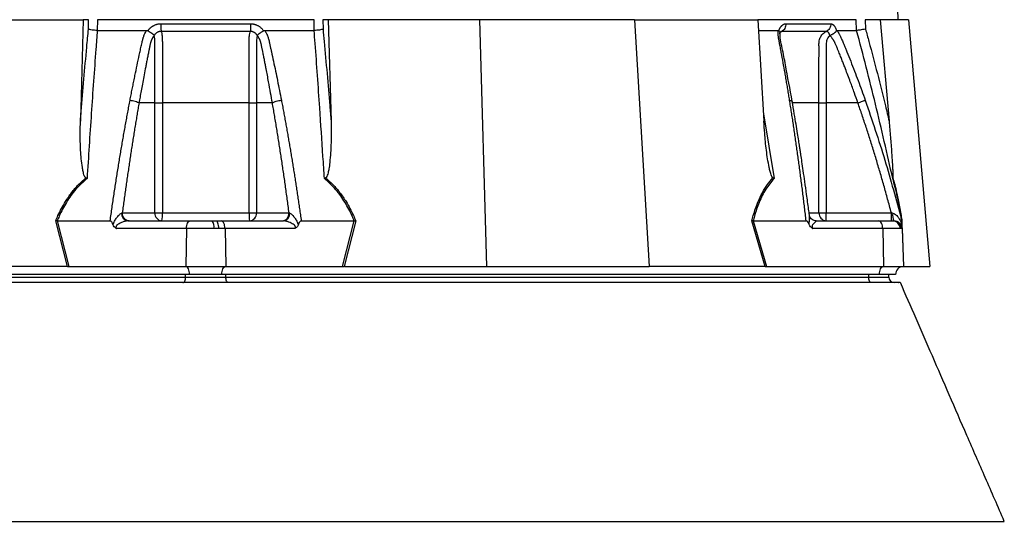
# Model space of a CAD drawing. Extents: x 215 to 1679, y 19 to 2093.
# Tile 3 of 13: x 493 to 860, y 457 to 644. Entities that reach past the tile are written whole.
import ezdxf

# ---------------------------------------------------------------- set-up
doc = ezdxf.new("R2010")
doc.units = 0
doc.layers.get('0').update_dxf_attribs({"linetype": 'CONTINUOUS'})

msp = doc.modelspace()

# ---------------------------------------------------------------- linework, layer by layer
at = {"color": 7, "linetype": 'CONTINUOUS'}
for p, q in [((820.8, 644.12), (780.3, 1606.12)), ((460.8, 644.12), (517.19, 644.12)), ((517.19, 644.12), (516.11, 606.33)), ((519.13, 644.12), (517.19, 644.12)), ((519.1, 640.58), (519.13, 644.12)), ((522.42, 644.12), (522.38, 640.13)), ((603.17, 644.12), (522.42, 644.12)), ((603.21, 640.13), (603.17, 644.12)), ((608.39, 644.12), (606.45, 644.12)), ((606.45, 644.12), (606.49, 640.58)), ((608.39, 644.12), (609.48, 606.33)), ((664.79, 644.12), (608.39, 644.12)), ((664.79, 644.12), (667.42, 552.12)), ((722.54, 644.12), (664.79, 644.12)), ((722.54, 644.12), (727.95, 552.12)), ((722.54, 644.12), (768.48, 644.12)), ((768.48, 644.12), (770.7, 606.33)), ((805.15, 644.12), (768.48, 644.12)), ((805.29, 640.13), (805.15, 644.12)), ((814.08, 644.12), (808.48, 644.12)), ((808.48, 644.12), (808.6, 640.58)), ((814.08, 644.12), (817.38, 606.33)), ((824.54, 644.12), (814.08, 644.12)), ((824.54, 644.12), (832.58, 552.12)), ((541.29, 639.99), (541.38, 640.12)), ((584.21, 640.12), (584.29, 639.99)), ((768.71, 640.12), (776, 640.12)), ((776.3, 639.99), (776.35, 640.12)), ((797.76, 640.12), (797.8, 639.99)), ((543.86, 613.12), (537.96, 613.12)), ((543.86, 572.12), (543.86, 613.12)), ((546.65, 613.12), (546.65, 572.12)), ((578.94, 572.12), (578.94, 613.12)), ((587.63, 613.12), (581.73, 613.12)), ((581.73, 613.12), (581.73, 572.12)), ((791.26, 572.12), (791.26, 613.12)), ((793.95, 613.12), (793.95, 572.12)), ((805.75, 613.12), (793.95, 613.12)), ((770.54, 609.01), (774.52, 584.88)), ((511.26, 552.12), (506.92, 569.15)), ((507.44, 569.12), (511.78, 552.12)), ((507.45, 569.12), (527.19, 569.12)), ((531.73, 572.12), (543.86, 572.12)), ((533.77, 569.12), (557.09, 569.12)), ((543.86, 572.12), (546.65, 572.12)), ((546.65, 572.12), (578.94, 572.12)), ((557.09, 569.12), (565.23, 569.12)), ((565.23, 569.12), (566.64, 569.12)), ((566.64, 569.12), (568.5, 569.12)), ((568.5, 569.12), (591.82, 569.12)), ((578.94, 572.12), (581.73, 572.12)), ((581.73, 572.12), (593.86, 572.12)), ((598.4, 569.12), (618.13, 569.12)), ((613.81, 552.12), (618.14, 569.12)), ((618.67, 569.15), (614.33, 552.12)), ((771.2, 552.12), (766.27, 569.15)), ((766.76, 569.12), (766.74, 569.12)), ((766.74, 569.12), (771.67, 552.12)), ((766.76, 569.12), (786.49, 569.12)), ((787.64, 572.12), (791.26, 572.12)), ((790.17, 569.12), (813.5, 569.12)), ((791.26, 572.12), (793.95, 572.12)), ((793.95, 569.12), (793.95, 572.12)), ((793.95, 572.12), (818.21, 572.12)), ((813.5, 569.12), (818.66, 569.12)), ((818.66, 569.12), (819.01, 569.12)), ((819.01, 569.12), (819.2, 569.12)), ((821.94, 569.69), (822.09, 569.12)), ((822.09, 569.1), (822.01, 569.44)), ((555.59, 566.23), (529.56, 566.23)), ((555.59, 566.23), (555.35, 552.12)), ((565.87, 566.23), (555.59, 566.23)), ((567.65, 566.23), (565.87, 566.23)), ((569.99, 566.23), (567.65, 566.23)), ((569.99, 566.23), (570.24, 552.12)), ((596.03, 566.23), (569.99, 566.23)), ((814.99, 566.23), (788.96, 566.23)), ((814.99, 566.23), (815.24, 552.12)), ((821.52, 566.23), (814.99, 566.23)), ((821.96, 566.23), (821.52, 566.23)), ((822.2, 566.23), (821.96, 566.23)), ((822.2, 566.23), (822.69, 552.12)), ((822.25, 566.07), (822.74, 552.12)), ((510.96, 552.12), (458.16, 552.12)), ((511.78, 552.12), (555.35, 552.12)), ((555.35, 552.12), (570.24, 552.12)), ((570.24, 552.12), (613.81, 552.12)), ((614.63, 552.12), (667.42, 552.12)), ((667.42, 552.12), (727.95, 552.12)), ((770.96, 552.12), (727.95, 552.12)), ((771.2, 552.12), (771.67, 552.12)), ((771.67, 552.12), (815.24, 552.12)), ((815.24, 552.12), (822.69, 552.12)), ((822.79, 552.12), (832.58, 552.12)), ((556.79, 549.12), (311.79, 549.12)), ((315.79, 548.12), (555.29, 548.12)), ((555.29, 548.12), (555.29, 549.12)), ((555.29, 548.12), (570.29, 548.12)), ((568.79, 549.12), (556.79, 549.12)), ((813.79, 549.12), (568.79, 549.12)), ((570.29, 548.12), (570.29, 549.12)), ((570.29, 548.12), (809.79, 548.12)), ((809.79, 548.12), (809.79, 549.12)), ((809.79, 548.12), (817.29, 548.12)), ((819.79, 549.12), (813.79, 549.12)), ((817.29, 548.12), (817.29, 549.12))]:
    msp.add_line(p, q, dxfattribs=at)
at = {"color": 7, "linetype": 'CONTINUOUS', "flags": 128}
for points in [[(555.59, 566.23), (555.63, 566.8), (555.72, 567.34), (555.86, 567.85), (556.05, 568.28), (556.27, 568.64), (556.53, 568.91), (556.8, 569.07), (557.09, 569.12)], [(567.65, 566.23), (567.62, 566.8), (567.56, 567.34), (567.47, 567.85), (567.34, 568.28), (567.19, 568.64), (567.02, 568.91), (566.83, 569.07), (566.64, 569.12)], [(556.79, 549.12), (556.77, 549.7), (556.68, 550.25), (556.55, 550.76), (556.37, 551.21), (556.15, 551.58), (555.9, 551.87), (555.63, 552.05), (555.35, 552.12)], [(568.79, 549.12), (568.82, 549.7), (568.9, 550.25), (569.04, 550.76), (569.21, 551.21), (569.43, 551.58), (569.68, 551.87), (569.96, 552.05), (570.24, 552.12)], [(813.79, 549.12), (813.82, 549.7), (813.9, 550.25), (814.04, 550.76), (814.21, 551.21), (814.43, 551.58), (814.68, 551.87), (814.96, 552.05), (815.24, 552.12)], [(554.29, 546.12), (554.49, 546.16), (554.68, 546.28), (554.85, 546.46), (555, 546.71), (555.12, 547.01), (555.22, 547.36), (555.27, 547.73), (555.29, 548.12)], [(571.29, 546.12), (571.1, 546.16), (570.91, 546.28), (570.74, 546.46), (570.59, 546.71), (570.46, 547.01), (570.37, 547.36), (570.31, 547.73), (570.29, 548.12)], [(810.79, 546.12), (810.6, 546.16), (810.41, 546.28), (810.24, 546.46), (810.09, 546.71), (809.96, 547.01), (809.87, 547.36), (809.81, 547.73), (809.79, 548.12)]]:
    msp.add_lwpolyline(points, dxfattribs=at)
at = {"color": 7, "linetype": 'CONTINUOUS'}
for centre, radius, start, end in [((534.12, 571.8), 2.7, 175.7136, 262.3697), ((546.67, 571.94), 2.82, 176.1865, 265.5997), ((534.66, 571.38), 12.01, 349.1899, 3.5638), ((562.03, 566.9), 3.9, 350.0922, 34.8294), ((590.93, 571.38), 12.01, 176.4344, 190.8119), ((578.91, 571.94), 2.82, 274.4016, 3.8122), ((591.46, 571.8), 2.7, 277.6311, 4.2856), ((794.11, 571.98), 2.86, 177.032, 266.686), ((818.59, 566.2), 2.93, 0.584, 88.6458), ((823.69, 571.32), 5, 172.1764, 206.0598), ((818.99, 566.15), 2.97, 1.5169, 89.5522), ((819.2, 566.12), 3, 2, 90), ((822.79, 549.12), 3, 92, 180), ((822.79, 549.12), 3, 90, 91.0431), ((819.29, 548.12), 2, 180, 270)]:
    msp.add_arc(centre, radius, start, end, dxfattribs=at)
for centre, major_axis, ratio, start_param, end_param in [((512.29, 549.12), (16.23, -0.25), 0.184165, 1.637472, 1.655677), ((613.3, 549.12), (16.23, 0.25), 0.184165, 1.485915, 1.504121), ((772.29, 549.12), (13.24, -0.32), 0.225259, 1.658536, 1.676742)]:
    msp.add_ellipse(centre, major_axis=major_axis, ratio=ratio, start_param=start_param, end_param=end_param, dxfattribs=at)
for points, knots in [([(541.38, 640.12), (541.43, 640.19), (541.52, 640.33), (541.66, 640.52), (541.82, 640.7), (541.98, 640.88), (542.15, 641.05), (542.32, 641.21), (542.51, 641.36), (542.7, 641.51), (542.89, 641.64), (543.1, 641.77), (543.31, 641.89), (543.53, 642.01), (543.82, 642.14), (544.19, 642.29), (544.64, 642.43), (545.11, 642.52), (545.58, 642.59), (545.9, 642.59), (546.06, 642.6)], [0, 0, 0, 0, 0.044249, 0.088103, 0.131644, 0.174954, 0.21812, 0.261226, 0.304357, 0.347601, 0.391041, 0.434763, 0.478847, 0.523375, 0.568424, 0.654803, 0.740537, 0.826241, 0.912528, 1, 1, 1, 1]), ([(546.06, 642.6), (546.06, 642.31), (546.06, 642.02), (546.07, 641.43), (546.08, 641.15), (546.1, 640.62), (546.12, 640.39), (546.15, 640), (546.16, 639.85), (546.18, 639.74)], [0, 0, 0, 0, 0.25, 0.25, 0.5, 0.5, 0.75, 0.75, 1, 1, 1, 1]), ([(579.52, 642.6), (579.53, 642.31), (579.52, 642.02), (579.51, 641.43), (579.51, 641.15), (579.48, 640.62), (579.47, 640.39), (579.44, 640), (579.42, 639.85), (579.41, 639.74)], [0, 0, 0, 0, 0.25, 0.25, 0.5, 0.5, 0.75, 0.75, 1, 1, 1, 1]), ([(579.53, 642.6), (579.61, 642.6), (579.77, 642.59), (580.01, 642.58), (580.24, 642.55), (580.48, 642.52), (580.71, 642.48), (580.94, 642.42), (581.17, 642.36), (581.39, 642.29), (581.62, 642.2), (581.9, 642.08), (582.25, 641.91), (582.64, 641.69), (583, 641.43), (583.34, 641.14), (583.66, 640.83), (583.95, 640.49), (584.12, 640.25), (584.21, 640.12)], [0, 0, 0, 0, 0.043919, 0.087472, 0.13073, 0.173768, 0.216664, 0.259492, 0.30233, 0.345255, 0.388344, 0.431671, 0.51489, 0.596546, 0.677156, 0.757259, 0.837405, 0.91814, 1, 1, 1, 1]), ([(776.35, 640.12), (776.37, 640.19), (776.42, 640.33), (776.5, 640.52), (776.58, 640.7), (776.67, 640.88), (776.76, 641.05), (776.85, 641.21), (776.95, 641.36), (777.05, 641.51), (777.16, 641.64), (777.27, 641.77), (777.39, 641.89), (777.51, 642.01), (777.67, 642.14), (777.87, 642.29), (778.13, 642.43), (778.38, 642.52), (778.64, 642.59), (778.82, 642.59), (778.91, 642.6)], [0, 0, 0, 0, 0.0442489, 0.088103, 0.1316437, 0.1749545, 0.21812, 0.2612256, 0.3043574, 0.347601, 0.3910414, 0.4347626, 0.4788469, 0.5233746, 0.5684236, 0.6548026, 0.7405374, 0.8262412, 0.9125282, 1, 1, 1, 1]), ([(778.91, 642.6), (778.92, 642.31), (778.89, 642.02), (778.77, 641.43), (778.66, 641.15), (778.39, 640.62), (778.21, 640.39), (777.83, 640), (777.62, 639.85), (777.4, 639.74)], [0, 0, 0, 0, 0.25, 0.25, 0.5, 0.5, 0.75, 0.75, 1, 1, 1, 1]), ([(795.64, 642.6), (795.65, 642.31), (795.63, 642.02), (795.49, 641.43), (795.38, 641.15), (795.08, 640.62), (794.89, 640.39), (794.48, 640), (794.25, 639.85), (794.02, 639.74)], [0, 0, 0, 0, 0.25, 0.25, 0.5, 0.5, 0.75, 0.75, 1, 1, 1, 1]), ([(795.64, 642.6), (795.68, 642.6), (795.75, 642.59), (795.86, 642.58), (795.96, 642.55), (796.07, 642.52), (796.17, 642.48), (796.27, 642.42), (796.38, 642.36), (796.48, 642.29), (796.58, 642.2), (796.71, 642.08), (796.86, 641.91), (797.04, 641.69), (797.2, 641.43), (797.36, 641.14), (797.5, 640.83), (797.64, 640.49), (797.72, 640.25), (797.76, 640.12)], [0, 0, 0, 0, 0.043919, 0.087472, 0.13073, 0.173768, 0.216664, 0.259492, 0.30233, 0.345255, 0.388344, 0.431671, 0.51489, 0.596546, 0.677156, 0.757259, 0.837405, 0.91814, 1, 1, 1, 1]), ([(516.11, 606.33), (516.21, 607.51), (516.96, 616.73), (517.95, 628.15), (518.89, 638.36), (519.1, 640.58)], [0, 0, 0, 0, 0.102589, 0.804819, 1, 1, 1, 1]), ([(522.4, 640.12), (522.22, 637.8), (521.44, 627.5), (520.13, 609.12), (519.1, 592.98), (518.59, 584.88)], [0, 0, 0, 0, 0.127099, 0.56229, 1, 1, 1, 1]), ([(522.38, 640.13), (522.04, 640.14), (521.37, 640.17), (520.41, 640.27), (519.59, 640.41), (519.23, 640.52), (519.1, 640.57), (519.1, 640.58)], [0, 0, 0, 0, 0.243078, 0.486108, 0.730218, 0.994524, 1, 1, 1, 1]), ([(534.61, 614.08), (534.74, 614.77), (535, 616.15), (535.41, 618.2), (535.81, 620.23), (536.22, 622.26), (536.76, 624.87), (537.43, 628.07), (538.11, 631.23), (538.66, 633.74), (538.99, 635.23), (539.24, 636.29), (539.39, 636.89), (539.54, 637.41), (539.7, 637.91), (539.91, 638.44), (540.16, 639.01), (540.45, 639.57), (540.67, 639.94), (540.77, 640.12)], [0, 0, 0, 0, 0.0777766, 0.1551997, 0.2322716, 0.3089948, 0.3853718, 0.5305262, 0.6744738, 0.7474235, 0.8196146, 0.8463831, 0.8697605, 0.889755, 0.9063828, 0.929523, 0.9527995, 0.9762724, 1, 1, 1, 1]), ([(540.77, 640.13), (540.81, 640.12), (540.89, 640.12), (541, 640.11), (541.1, 640.08), (541.2, 640.04), (541.26, 640.01), (541.29, 639.99)], [0, 0, 0, 0, 0.212576, 0.416535, 0.614103, 0.807726, 1, 1, 1, 1]), ([(541.29, 639.99), (541.34, 639.96), (541.43, 639.9), (541.58, 639.81), (541.71, 639.73), (541.85, 639.64), (541.97, 639.56), (542.1, 639.48), (542.21, 639.4), (542.33, 639.32), (542.49, 639.21), (542.7, 639.06), (542.93, 638.89), (543.12, 638.75), (543.28, 638.63), (543.39, 638.52), (543.48, 638.44), (543.54, 638.36), (543.58, 638.29), (543.59, 638.24), (543.6, 638.22)], [0, 0, 0, 0, 0.048652, 0.096489, 0.14339, 0.189242, 0.233941, 0.277392, 0.319512, 0.360225, 0.399465, 0.506174, 0.603082, 0.689684, 0.765815, 0.831582, 0.887296, 0.933441, 0.970686, 1, 1, 1, 1]), ([(546.18, 639.74), (546.12, 639.74), (546.01, 639.74), (545.84, 639.73), (545.68, 639.71), (545.51, 639.68), (545.35, 639.64), (545.19, 639.59), (545.03, 639.53), (544.79, 639.42), (544.51, 639.26), (544.21, 639.02), (543.98, 638.79), (543.81, 638.57), (543.69, 638.38), (543.64, 638.27), (543.61, 638.22)], [0, 0, 0, 0, 0.053313, 0.106595, 0.159871, 0.213166, 0.266504, 0.319912, 0.373414, 0.427035, 0.564479, 0.685227, 0.789255, 0.876458, 0.946721, 1, 1, 1, 1]), ([(579.41, 639.74), (578.12, 639.74), (575.37, 639.74), (571.39, 639.74), (567.17, 639.74), (564.29, 639.74), (561.29, 639.74), (558.42, 639.74), (554.2, 639.74), (550.21, 639.74), (547.47, 639.74), (546.18, 639.74)], [0.7589111, 0.7589111, 0.7589111, 0.7589111, 0.7820302, 0.8131687, 0.8443073, 0.8754458, 0.8754458, 0.9065844, 0.9377229, 0.9688615, 0.9919807, 0.9919807, 0.9919807, 0.9919807]), ([(546.18, 639.74), (546.21, 639.64), (546.34, 639.32), (546.49, 638.47), (546.61, 637.1), (546.65, 635.58), (546.64, 633.11), (546.65, 630.79), (546.65, 628.84), (546.65, 628.35), (546.65, 624.27), (546.65, 619.21), (546.65, 614.19), (546.65, 613.12)], [0, 0, 0, 0, 0.023776, 0.080089, 0.137233, 0.194942, 0.243598, 0.404387, 0.444584, 0.454633, 0.457146, 0.885499, 1, 1, 1, 1]), ([(578.94, 613.12), (578.94, 615.12), (578.94, 620.63), (578.94, 626.14), (578.94, 631.15), (578.95, 633.11), (578.94, 635.58), (578.97, 637.1), (579.09, 638.47), (579.25, 639.32), (579.37, 639.64), (579.41, 639.74)], [0, 0, 0, 0, 0.215903, 0.59376, 0.595614, 0.756403, 0.805057, 0.862766, 0.91991, 0.976224, 1, 1, 1, 1]), ([(581.97, 638.22), (581.96, 638.25), (581.92, 638.34), (581.84, 638.47), (581.74, 638.62), (581.61, 638.78), (581.44, 638.96), (581.24, 639.13), (580.99, 639.31), (580.71, 639.46), (580.4, 639.59), (580.08, 639.68), (579.74, 639.73), (579.52, 639.73), (579.41, 639.74)], [0, 0, 0, 0, 0.038504, 0.086514, 0.144034, 0.211029, 0.287449, 0.37325, 0.468405, 0.572922, 0.680036, 0.786786, 0.893373, 1, 1, 1, 1]), ([(581.99, 638.22), (581.99, 638.24), (582, 638.27), (582.01, 638.3), (582.04, 638.35), (582.07, 638.39), (582.11, 638.44), (582.17, 638.49), (582.23, 638.55), (582.31, 638.62), (582.4, 638.69), (582.5, 638.77), (582.62, 638.87), (582.76, 638.97), (582.91, 639.08), (583.09, 639.2), (583.29, 639.34), (583.51, 639.49), (583.76, 639.65), (584.02, 639.82), (584.2, 639.93), (584.29, 639.99)], [0, 0, 0, 0, 0.017248, 0.037456, 0.060913, 0.087838, 0.118407, 0.152763, 0.191026, 0.233291, 0.279627, 0.330072, 0.384627, 0.443251, 0.505852, 0.572276, 0.648655, 0.730209, 0.816408, 0.906598, 1, 1, 1, 1]), ([(584.29, 639.99), (584.32, 640), (584.37, 640.03), (584.45, 640.07), (584.54, 640.09), (584.62, 640.11), (584.72, 640.12), (584.78, 640.12), (584.81, 640.13)], [0, 0, 0, 0, 0.160202, 0.321039, 0.484027, 0.650625, 0.822199, 1, 1, 1, 1]), ([(584.81, 640.12), (584.87, 640.02), (585, 639.81), (585.17, 639.5), (585.33, 639.18), (585.49, 638.86), (585.63, 638.54), (585.76, 638.22), (585.89, 637.9), (586, 637.57), (586.13, 637.15), (586.29, 636.57), (586.49, 635.71), (586.72, 634.65), (586.99, 633.44), (587.43, 631.43), (588.04, 628.61), (588.8, 625.01), (589.54, 621.39), (590.27, 617.75), (590.74, 615.31), (590.98, 614.09)], [0, 0, 0, 0, 0.0134228, 0.0267382, 0.0399565, 0.0530881, 0.0661437, 0.0791341, 0.0920702, 0.1049632, 0.1178244, 0.141662, 0.1728313, 0.2170572, 0.2634912, 0.3121266, 0.4491557, 0.58733, 0.7237611, 0.8613131, 1, 1, 1, 1]), ([(607, 584.88), (606.83, 587.64), (606.27, 596.45), (605.16, 613.26), (604.04, 628.91), (603.31, 638.5), (603.19, 640.12)], [0, 0, 0, 0, 0.148834, 0.476021, 0.911202, 1, 1, 1, 1]), ([(606.49, 640.58), (606.49, 640.57), (606.36, 640.52), (605.99, 640.41), (605.18, 640.27), (604.22, 640.17), (603.54, 640.14), (603.21, 640.13)], [0, 0, 0, 0, 0.005476, 0.269782, 0.513892, 0.756922, 1, 1, 1, 1]), ([(606.49, 640.58), (606.63, 639.06), (607.51, 629.56), (608.51, 618.14), (609.32, 608.21), (609.48, 606.33)], [0, 0, 0, 0, 0.133371, 0.835602, 1, 1, 1, 1]), ([(776, 640.13), (776.02, 640.12), (776.07, 640.12), (776.13, 640.11), (776.19, 640.08), (776.25, 640.04), (776.28, 640.01), (776.3, 639.99)], [0, 0, 0, 0, 0.212576, 0.416535, 0.614103, 0.807726, 1, 1, 1, 1]), ([(780.31, 614.08), (780.2, 614.77), (779.98, 616.15), (779.64, 618.2), (779.29, 620.23), (778.95, 622.26), (778.49, 624.87), (777.92, 628.07), (777.34, 631.23), (776.87, 633.74), (776.58, 635.23), (776.38, 636.29), (776.27, 636.89), (776.19, 637.41), (776.12, 637.91), (776.07, 638.44), (776.02, 639.01), (776, 639.57), (776, 639.94), (776, 640.12)], [0, 0, 0, 0, 0.077777, 0.1552, 0.232272, 0.308995, 0.385372, 0.530526, 0.674474, 0.747423, 0.819615, 0.846383, 0.869761, 0.889755, 0.906383, 0.929523, 0.9528, 0.976272, 1, 1, 1, 1]), ([(776.3, 639.99), (776.44, 639.83), (776.69, 639.53), (776.68, 639.24), (776.68, 639.1)], [0, 0, 0, 0, 0.542779, 1, 1, 1, 1]), ([(776.67, 638.88), (776.69, 638.94), (776.74, 639.13), (776.86, 639.4), (777.02, 639.65), (777, 639.63), (776.99, 639.62)], [0, 0, 0, 0, 0.121019, 0.347234, 0.71047, 1, 1, 1, 1]), ([(781.27, 613.64), (780.44, 618.23), (779.22, 624.9), (777.8, 632.46), (776.82, 636.66), (776.75, 638.47), (776.71, 639.38)], [0, 0, 0, 0, 0.521788, 0.759699, 0.879052, 1, 1, 1, 1]), ([(777.4, 639.74), (777.25, 639.65), (777.03, 639.54), (776.86, 639.34), (776.82, 639.29)], [0, 0, 0, 0, 0.740646, 1, 1, 1, 1]), ([(777.4, 639.74), (777.29, 639.73), (777.13, 639.73), (776.97, 639.61), (776.91, 639.57)], [0, 0, 0, 0, 0.646092, 1, 1, 1, 1]), ([(794.02, 639.74), (793.44, 639.74), (792.2, 639.74), (790.36, 639.74), (788.34, 639.74), (786.92, 639.74), (785.42, 639.74), (783.96, 639.74), (781.76, 639.74), (779.62, 639.74), (778.12, 639.74), (777.4, 639.74)], [0.7589111, 0.7589111, 0.7589111, 0.7589111, 0.7820302, 0.8131687, 0.8443073, 0.8754458, 0.8754458, 0.9065844, 0.9377229, 0.9688615, 0.9919807, 0.9919807, 0.9919807, 0.9919807]), ([(791.26, 613.12), (791.26, 615.12), (791.26, 620.63), (791.26, 626.14), (791.26, 631.15), (791.31, 633.11), (791.22, 635.58), (791.49, 637.1), (792.28, 638.47), (793.2, 639.32), (793.83, 639.64), (794.02, 639.74)], [0, 0, 0, 0, 0.215903, 0.593759, 0.595613, 0.756402, 0.805057, 0.862766, 0.91991, 0.976222, 1, 1, 1, 1]), ([(795.31, 638.22), (795.3, 638.25), (795.29, 638.34), (795.25, 638.47), (795.19, 638.62), (795.12, 638.78), (795.04, 638.96), (794.93, 639.13), (794.81, 639.31), (794.67, 639.46), (794.51, 639.59), (794.35, 639.68), (794.19, 639.73), (794.07, 639.73), (794.02, 639.74)], [0, 0, 0, 0, 0.038504, 0.086514, 0.144034, 0.211029, 0.287449, 0.37325, 0.468405, 0.572922, 0.680036, 0.786786, 0.893373, 1, 1, 1, 1]), ([(795.33, 638.22), (795.35, 638.24), (795.38, 638.27), (795.44, 638.3), (795.51, 638.35), (795.59, 638.39), (795.68, 638.44), (795.79, 638.49), (795.91, 638.55), (796.04, 638.62), (796.18, 638.69), (796.33, 638.77), (796.49, 638.87), (796.66, 638.97), (796.83, 639.08), (797, 639.2), (797.18, 639.34), (797.36, 639.49), (797.53, 639.65), (797.68, 639.82), (797.76, 639.93), (797.8, 639.99)], [0, 0, 0, 0, 0.017248, 0.037456, 0.060913, 0.087838, 0.118407, 0.152763, 0.191026, 0.233291, 0.279627, 0.330072, 0.384627, 0.443251, 0.505852, 0.572276, 0.648655, 0.730209, 0.816408, 0.906598, 1, 1, 1, 1]), ([(797.8, 639.99), (797.81, 640), (797.83, 640.03), (797.87, 640.07), (797.9, 640.09), (797.94, 640.11), (797.98, 640.12), (798.01, 640.12), (798.02, 640.13)], [0, 0, 0, 0, 0.160202, 0.321039, 0.484027, 0.650625, 0.822199, 1, 1, 1, 1]), ([(798.02, 640.12), (798.08, 640.02), (798.2, 639.81), (798.38, 639.5), (798.56, 639.18), (798.73, 638.86), (798.9, 638.54), (799.06, 638.22), (799.22, 637.9), (799.37, 637.57), (799.57, 637.15), (799.82, 636.57), (800.18, 635.71), (800.62, 634.65), (801.12, 633.44), (801.95, 631.43), (803.08, 628.61), (804.48, 625.01), (805.85, 621.39), (807.19, 617.75), (808.06, 615.31), (808.5, 614.09)], [0, 0, 0, 0, 0.013423, 0.026738, 0.039956, 0.053088, 0.066144, 0.079134, 0.09207, 0.104963, 0.117824, 0.141662, 0.172831, 0.217057, 0.263491, 0.312127, 0.449156, 0.58733, 0.723761, 0.861313, 1, 1, 1, 1]), ([(818.72, 584.88), (816.69, 594.14), (814.56, 603.38), (810.08, 621.8), (807.74, 630.98), (805.28, 640.12)], [0, 0, 0, 0, 0.5, 0.5, 1, 1, 1, 1]), ([(808.6, 640.58), (808.59, 640.57), (808.23, 640.52), (807.51, 640.41), (806.54, 640.27), (805.74, 640.17), (805.44, 640.14), (805.29, 640.13)], [0, 0, 0, 0, 0.005479, 0.269778, 0.513884, 0.756925, 1, 1, 1, 1]), ([(808.6, 640.58), (809.01, 639.06), (811.6, 629.56), (814.53, 618.14), (816.93, 608.21), (817.38, 606.33)], [0, 0, 0, 0, 0.133371, 0.835602, 1, 1, 1, 1]), ([(543.5, 638.1), (543.45, 638.03), (543.35, 637.89), (543.21, 637.67), (543.07, 637.45), (542.95, 637.23), (542.83, 637.01), (542.72, 636.79), (542.62, 636.58), (542.53, 636.36), (542.44, 636.14), (542.37, 635.93), (542.3, 635.72), (542.24, 635.52), (542.17, 635.27), (542.1, 634.98), (542.03, 634.65), (541.96, 634.32), (541.89, 633.98), (541.84, 633.7), (541.8, 633.46), (541.75, 633.23), (541.68, 632.92), (541.61, 632.53), (541.44, 631.7), (541.19, 630.46), (540.87, 628.85), (540.57, 627.31), (540.19, 625.33), (539.73, 622.94), (539.22, 620.2), (538.76, 617.66), (538.34, 615.33), (538.08, 613.84), (537.96, 613.12)], [0, 0, 0, 0, 0.0106625, 0.0211978, 0.0315941, 0.0418388, 0.0519189, 0.0618212, 0.0715325, 0.0810398, 0.0903303, 0.0993919, 0.108213, 0.1167826, 0.1250909, 0.1387186, 0.1522049, 0.1655575, 0.1787861, 0.1918997, 0.1981672, 0.2074772, 0.219813, 0.2351506, 0.2534596, 0.3194178, 0.3828642, 0.4438115, 0.5022754, 0.6182718, 0.7260111, 0.8254931, 0.9167817, 1, 1, 1, 1]), ([(543.86, 613.12), (543.86, 614.45), (543.86, 618.43), (543.86, 624.6), (543.86, 630.28), (543.86, 633.72), (543.86, 635.28), (543.85, 636.28), (543.79, 637.06), (543.72, 637.67), (543.61, 637.92), (543.56, 638.03)], [0, 0, 0, 0, 0.156913, 0.470739, 0.729084, 0.828623, 0.878272, 0.912858, 0.946596, 0.978176, 1, 1, 1, 1]), ([(582.03, 638.04), (581.99, 637.97), (581.94, 637.87), (581.86, 637.55), (581.79, 637.06), (581.74, 636.27), (581.72, 635.28), (581.73, 633.08), (581.73, 630.79), (581.73, 628.84), (581.73, 628.35), (581.73, 624.27), (581.73, 619.21), (581.73, 614.19), (581.73, 613.12)], [0, 0, 0, 0, 0.017268, 0.023349, 0.05488, 0.088566, 0.123097, 0.172668, 0.348537, 0.392505, 0.403496, 0.406244, 0.874771, 1, 1, 1, 1]), ([(587.63, 613.12), (587.41, 614.35), (586.95, 616.98), (586.18, 621.21), (585.52, 624.71), (585.02, 627.31), (584.72, 628.85), (584.4, 630.45), (584.15, 631.71), (583.96, 632.62), (583.85, 633.16), (583.74, 633.69), (583.63, 634.23), (583.52, 634.77), (583.43, 635.2), (583.35, 635.52), (583.29, 635.75), (583.21, 635.99), (583.12, 636.23), (583.02, 636.48), (582.9, 636.74), (582.77, 637.01), (582.62, 637.28), (582.46, 637.55), (582.28, 637.83), (582.15, 638.01), (582.08, 638.1)], [0, 0, 0, 0, 0.143085, 0.308796, 0.497427, 0.555835, 0.616742, 0.680167, 0.746121, 0.767405, 0.788723, 0.810074, 0.831456, 0.852865, 0.874301, 0.883002, 0.892336, 0.902282, 0.912815, 0.923904, 0.935514, 0.947608, 0.960145, 0.973084, 0.986383, 1, 1, 1, 1]), ([(795.32, 638.04), (795.19, 637.97), (795.03, 637.87), (794.7, 637.55), (794.35, 637.06), (794.04, 636.27), (793.92, 635.28), (793.99, 633.08), (793.95, 630.79), (793.95, 628.84), (793.95, 628.35), (793.95, 624.27), (793.95, 619.21), (793.95, 614.19), (793.95, 613.12)], [0, 0, 0, 0, 0.017267, 0.02335, 0.054881, 0.088567, 0.123098, 0.172669, 0.348538, 0.392505, 0.403497, 0.406245, 0.874771, 1, 1, 1, 1]), ([(805.75, 613.12), (805.32, 614.35), (804.4, 616.98), (802.86, 621.21), (801.53, 624.71), (800.53, 627.31), (799.93, 628.85), (799.3, 630.45), (798.79, 631.71), (798.43, 632.62), (798.21, 633.16), (797.98, 633.69), (797.76, 634.23), (797.54, 634.77), (797.36, 635.2), (797.21, 635.52), (797.1, 635.75), (796.97, 635.99), (796.82, 636.23), (796.66, 636.48), (796.49, 636.74), (796.3, 637.01), (796.11, 637.28), (795.9, 637.55), (795.68, 637.83), (795.52, 638.01), (795.45, 638.1)], [0, 0, 0, 0, 0.1430849, 0.3087961, 0.4974272, 0.5558348, 0.6167425, 0.6801666, 0.746121, 0.7674049, 0.7887232, 0.8100742, 0.8314556, 0.8528654, 0.8743009, 0.8830022, 0.8923359, 0.9022824, 0.9128154, 0.9239043, 0.9355143, 0.9476077, 0.9601447, 0.9730839, 0.986383, 1, 1, 1, 1]), ([(527.19, 569.12), (527.31, 569.96), (527.54, 571.63), (527.91, 574.13), (528.27, 576.6), (528.64, 579.07), (529.01, 581.51), (529.39, 583.94), (529.77, 586.36), (530.15, 588.76), (530.54, 591.14), (530.93, 593.5), (531.32, 595.85), (531.72, 598.19), (532.12, 600.51), (532.52, 602.81), (532.93, 605.1), (533.35, 607.37), (533.76, 609.62), (534.18, 611.86), (534.46, 613.34), (534.61, 614.08)], [0, 0, 0, 0, 0.055211, 0.1101282, 0.1647529, 0.2190862, 0.2731293, 0.3268835, 0.38035, 0.4335301, 0.4864251, 0.5390363, 0.5913651, 0.6434129, 0.6951811, 0.7466711, 0.7978843, 0.8488223, 0.8994865, 0.9498786, 1, 1, 1, 1]), ([(537.96, 613.12), (537.84, 612.41), (537.59, 610.99), (537.22, 608.84), (536.86, 606.67), (536.5, 604.49), (536.14, 602.29), (535.78, 600.07), (535.43, 597.84), (535.08, 595.58), (534.73, 593.32), (534.39, 591.03), (534.05, 588.73), (533.71, 586.4), (533.37, 584.07), (533.04, 581.71), (532.7, 579.34), (532.38, 576.95), (532.05, 574.54), (531.84, 572.93), (531.73, 572.12)], [0, 0, 0, 0, 0.052635, 0.105608, 0.158921, 0.212573, 0.266566, 0.320902, 0.37558, 0.430604, 0.485973, 0.541688, 0.597751, 0.654162, 0.710923, 0.768034, 0.825496, 0.883311, 0.941478, 1, 1, 1, 1]), ([(534.61, 614.09), (534.9, 614.06), (535.22, 614.02), (535.88, 613.9), (536.22, 613.82), (536.84, 613.65), (537.13, 613.54), (537.62, 613.33), (537.81, 613.23), (537.96, 613.12)], [0, 0, 0, 0, 0.25, 0.25, 0.5, 0.5, 0.75, 0.75, 1, 1, 1, 1]), ([(543.86, 613.12), (544.14, 613.12), (544.55, 613.12), (545.53, 613.12), (546.09, 613.12), (546.65, 613.12)], [0, 0, 0, 0, 0.5, 0.5, 1, 1, 1, 1]), ([(578.94, 613.12), (579.49, 613.12), (580.06, 613.12), (581.04, 613.12), (581.45, 613.12), (581.73, 613.12)], [0, 0, 0, 0, 0.5, 0.5, 1, 1, 1, 1]), ([(587.63, 613.12), (587.77, 613.23), (587.97, 613.33), (588.45, 613.54), (588.74, 613.65), (589.37, 613.82), (589.7, 613.9), (590.36, 614.02), (590.69, 614.06), (590.98, 614.09)], [0, 0, 0, 0, 0.25, 0.25, 0.5, 0.5, 0.75, 0.75, 1, 1, 1, 1]), ([(593.86, 572.12), (593.74, 572.98), (593.52, 574.69), (593.17, 577.23), (592.82, 579.76), (592.47, 582.27), (592.12, 584.76), (591.76, 587.23), (591.4, 589.68), (591.04, 592.11), (590.67, 594.52), (590.3, 596.91), (589.93, 599.28), (589.55, 601.64), (589.17, 603.97), (588.79, 606.29), (588.41, 608.59), (588.02, 610.86), (587.76, 612.37), (587.63, 613.12)], [0, 0, 0, 0, 0.061953, 0.123509, 0.18467, 0.245435, 0.305808, 0.365787, 0.425376, 0.484574, 0.543383, 0.601804, 0.659839, 0.717488, 0.774754, 0.831636, 0.888137, 0.944258, 1, 1, 1, 1]), ([(590.98, 614.09), (591.11, 613.42), (591.37, 612.07), (591.75, 610.05), (592.12, 608.01), (592.5, 605.96), (592.87, 603.9), (593.24, 601.83), (593.6, 599.74), (593.96, 597.64), (594.32, 595.52), (594.68, 593.39), (595.03, 591.25), (595.38, 589.1), (595.73, 586.93), (596.07, 584.75), (596.41, 582.56), (596.75, 580.35), (597.09, 578.13), (597.42, 575.9), (597.75, 573.65), (598.08, 571.39), (598.29, 569.88), (598.4, 569.12)], [0, 0, 0, 0, 0.045336, 0.090894, 0.136674, 0.182678, 0.228907, 0.275362, 0.322044, 0.368954, 0.416093, 0.463462, 0.511063, 0.558896, 0.606962, 0.655262, 0.703798, 0.752569, 0.801578, 0.850824, 0.900309, 0.950034, 1, 1, 1, 1]), ([(780.31, 614.09), (780.52, 614.05), (780.95, 613.98), (781.26, 613.8), (781.24, 613.67), (781.23, 613.63)], [0, 0, 0, 0, 0.4131516, 0.8502262, 1, 1, 1, 1]), ([(786.49, 569.12), (786.39, 569.96), (786.19, 571.63), (785.89, 574.13), (785.59, 576.6), (785.29, 579.07), (784.98, 581.51), (784.67, 583.94), (784.35, 586.36), (784.03, 588.76), (783.71, 591.14), (783.39, 593.5), (783.06, 595.85), (782.73, 598.19), (782.39, 600.51), (782.06, 602.81), (781.71, 605.1), (781.37, 607.37), (781.02, 609.62), (780.67, 611.86), (780.43, 613.34), (780.31, 614.08)], [0, 0, 0, 0, 0.055211, 0.110128, 0.164753, 0.219086, 0.273129, 0.326884, 0.38035, 0.43353, 0.486425, 0.539036, 0.591365, 0.643413, 0.695181, 0.746671, 0.797884, 0.848822, 0.899487, 0.949879, 1, 1, 1, 1]), ([(787.68, 571.28), (787.59, 572), (787.25, 574.58), (786.68, 578.76), (786.01, 583.56), (785.43, 587.61), (784.94, 590.92), (784.56, 593.41), (784.27, 595.31), (784, 597.07), (783.67, 599.21), (783.23, 601.96), (782.68, 605.32), (782.02, 609.28), (781.53, 612.12), (781.27, 613.64)], [0, 0, 0, 0, 0.0506631, 0.1806528, 0.2932643, 0.3884906, 0.4663324, 0.5267939, 0.5647871, 0.6010111, 0.651659, 0.716876, 0.7966644, 0.8910328, 1, 1, 1, 1]), ([(791.26, 613.12), (788.83, 613.12), (785.76, 613.12), (782.12, 613.12), (781.36, 613.12)], [0, 0, 0, 0, 0.78948, 1, 1, 1, 1]), ([(791.26, 613.12), (791.51, 613.12), (791.89, 613.12), (792.84, 613.12), (793.39, 613.12), (793.95, 613.12)], [0, 0, 0, 0, 0.5, 0.5, 1, 1, 1, 1]), ([(805.75, 613.12), (806.04, 613.23), (806.35, 613.33), (806.95, 613.54), (807.24, 613.65), (807.75, 613.82), (807.97, 613.9), (808.31, 614.02), (808.43, 614.06), (808.5, 614.09)], [0, 0, 0, 0, 0.25, 0.25, 0.5, 0.5, 0.75, 0.75, 1, 1, 1, 1]), ([(818.21, 572.12), (817.98, 572.98), (817.53, 574.69), (816.84, 577.23), (816.14, 579.76), (815.44, 582.27), (814.73, 584.76), (814.01, 587.23), (813.29, 589.68), (812.57, 592.11), (811.83, 594.52), (811.09, 596.91), (810.35, 599.28), (809.6, 601.64), (808.84, 603.97), (808.08, 606.29), (807.31, 608.59), (806.53, 610.86), (806.01, 612.37), (805.75, 613.12)], [0, 0, 0, 0, 0.061953, 0.1235092, 0.1846696, 0.2454354, 0.3058076, 0.3657873, 0.4253757, 0.4845739, 0.543383, 0.6018043, 0.659839, 0.7174883, 0.7747536, 0.831636, 0.888137, 0.9442579, 1, 1, 1, 1]), ([(808.5, 614.08), (811.01, 606.66), (815.97, 592.01), (819.97, 577.06), (821.94, 569.69)], [0, 0, 0, 0, 0.506448, 1, 1, 1, 1]), ([(518.14, 585.12), (518.06, 585.18), (517.79, 585.39), (517.44, 586.23), (517.08, 587.48), (516.57, 590.65), (516.12, 595.44), (516.02, 601.21), (516.08, 604.84), (516.11, 606.33)], [0, 0, 0, 0, 0.014355, 0.049627, 0.124371, 0.19944, 0.496383, 0.793753, 1, 1, 1, 1]), ([(609.48, 606.33), (609.51, 604.34), (609.58, 600.41), (609.39, 595.25), (609.07, 591.29), (608.73, 588.78), (608.42, 587.19), (608.1, 586.12), (607.83, 585.41), (607.52, 585.17), (607.45, 585.12)], [0, 0, 0, 0, 0.276315, 0.544228, 0.717559, 0.828273, 0.898433, 0.942708, 0.987327, 1, 1, 1, 1]), ([(774.1, 585.12), (774.03, 585.18), (773.79, 585.39), (773.44, 586.23), (773.04, 587.48), (772.36, 590.65), (771.6, 595.44), (771.05, 601.21), (770.8, 604.84), (770.7, 606.33)], [0, 0, 0, 0, 0.014357, 0.049628, 0.124372, 0.199441, 0.496383, 0.793753, 1, 1, 1, 1]), ([(817.38, 606.33), (817.55, 604.34), (817.89, 600.41), (818.28, 595.25), (818.54, 591.29), (818.69, 588.78), (818.76, 587.19), (818.79, 586.12), (818.8, 585.41), (818.76, 585.17), (818.75, 585.12)], [0, 0, 0, 0, 0.276314, 0.544227, 0.717558, 0.828271, 0.898432, 0.942707, 0.987325, 1, 1, 1, 1]), ([(506.92, 569.15), (507.19, 569.8), (508.24, 572.26), (510.12, 575.83), (512.75, 579.67), (515.29, 582.65), (517.22, 584.32), (518.14, 585.12)], [0, 0, 0, 0, 0.106659, 0.403143, 0.607797, 0.812345, 1, 1, 1, 1]), ([(518.59, 584.88), (517.15, 583.61), (514.22, 581.02), (510.83, 576.16), (508.7, 572.08), (507.7, 569.71), (507.45, 569.12)], [0, 0, 0, 0, 0.2978916, 0.6067365, 0.903182, 1, 1, 1, 1]), ([(518.59, 584.88), (518.58, 584.89), (518.44, 584.96), (518.29, 585.04), (518.14, 585.12)], [0, 0, 0, 0, 0.022183, 1, 1, 1, 1]), ([(607.45, 585.12), (607.3, 585.04), (607.15, 584.96), (607, 584.89), (607, 584.88)], [0, 0, 0, 0, 0.977817, 1, 1, 1, 1]), ([(618.13, 569.12), (617.89, 569.71), (616.89, 572.08), (614.79, 576.1), (611.41, 580.97), (608.49, 583.56), (607, 584.88)], [0, 0, 0, 0, 0.096819, 0.393268, 0.691598, 1, 1, 1, 1]), ([(607.45, 585.12), (608.37, 584.32), (610.29, 582.65), (612.84, 579.67), (615.47, 575.83), (617.35, 572.26), (618.39, 569.8), (618.67, 569.15)], [0, 0, 0, 0, 0.187655, 0.392203, 0.596857, 0.893341, 1, 1, 1, 1]), ([(766.27, 569.15), (766.44, 569.8), (767.09, 572.26), (768.32, 575.83), (770.15, 579.67), (771.98, 582.65), (773.41, 584.32), (774.1, 585.12)], [0, 0, 0, 0, 0.10666, 0.403143, 0.607795, 0.812343, 1, 1, 1, 1]), ([(774.52, 584.88), (773.45, 583.61), (771.28, 581.02), (768.92, 576.16), (767.52, 572.08), (766.91, 569.71), (766.76, 569.12)], [0, 0, 0, 0, 0.297892, 0.606737, 0.903183, 1, 1, 1, 1]), ([(774.52, 584.88), (774.51, 584.89), (774.37, 584.96), (774.23, 585.04), (774.1, 585.12)], [0, 0, 0, 0, 0.022169, 1, 1, 1, 1]), ([(818.75, 585.12), (818.74, 585.04), (818.72, 584.96), (818.72, 584.89), (818.72, 584.88)], [0, 0, 0, 0, 0.977857, 1, 1, 1, 1]), ([(822.09, 569.12), (821.85, 570.65), (821.6, 572.15), (821.2, 574.34), (821.07, 575.05), (820.8, 576.46), (820.66, 577.15), (820.24, 579.16), (819.95, 580.43), (819.35, 582.79), (819.04, 583.88), (818.72, 584.88)], [0, 0, 0, 0, 0.25, 0.25, 0.375, 0.375, 0.5, 0.5, 0.75, 0.75, 1, 1, 1, 1]), ([(818.75, 585.12), (818.99, 584.32), (819.48, 582.65), (820.2, 579.67), (821, 575.83), (821.64, 572.26), (822.04, 569.8), (822.14, 569.15)], [0, 0, 0, 0, 0.187656, 0.392204, 0.596857, 0.89334, 1, 1, 1, 1]), ([(507.44, 569.12), (507.27, 569.13), (507.1, 569.14), (506.92, 569.15), (506.92, 569.15)], [0, 0, 0, 0, 0.976248, 1, 1, 1, 1]), ([(528.3, 567.72), (528.19, 568.02), (528.06, 568.32), (527.81, 568.72), (527.71, 568.85), (527.54, 569), (527.48, 569.04), (527.35, 569.1), (527.28, 569.12), (527.2, 569.12)], [0, 0, 0, 0, 0.5, 0.5, 0.75, 0.75, 0.875, 0.875, 1, 1, 1, 1]), ([(528.3, 567.72), (528.44, 568.18), (528.63, 568.63), (529.09, 569.48), (529.34, 569.88), (529.89, 570.64), (530.19, 571), (530.65, 571.47), (530.81, 571.61), (531.12, 571.85), (531.28, 571.95), (531.43, 572)], [0, 0, 0, 0, 0.25, 0.25, 0.5, 0.5, 0.75, 0.75, 0.875, 0.875, 1, 1, 1, 1]), ([(533.77, 569.12), (533.57, 569.11), (533.29, 569.09), (532.62, 568.94), (531.59, 568.6), (530.47, 568.07), (529.7, 567.5), (529.45, 567.16), (529.36, 566.93), (529.35, 566.69), (529.42, 566.45), (529.51, 566.3), (529.56, 566.23)], [0, 0, 0, 0, 0.119083, 0.1715, 0.364266, 0.663874, 0.784811, 0.833305, 0.870203, 0.911011, 0.953291, 1, 1, 1, 1]), ([(531.43, 572), (531.58, 572.03), (531.73, 572.06), (531.73, 572.12), (531.73, 572.12)], [0, 0, 0, 0, 0.999941, 1, 1, 1, 1]), ([(534.33, 569.12), (533.99, 569.12), (533.65, 569.2), (533.02, 569.5), (532.73, 569.73), (532.25, 570.28), (532.06, 570.61), (531.8, 571.34), (531.73, 571.73), (531.73, 572.12)], [0, 0, 0, 0, 0.25, 0.25, 0.5, 0.5, 0.75, 0.75, 1, 1, 1, 1]), ([(569.99, 566.23), (569.96, 566.64), (569.89, 567.5), (569.49, 568.47), (568.99, 569.03), (568.66, 569.09), (568.5, 569.12)], [0, 0, 0, 0, 0.270699, 0.562317, 0.789295, 1, 1, 1, 1]), ([(591.26, 569.12), (591.6, 569.12), (591.94, 569.2), (592.57, 569.5), (592.86, 569.73), (593.34, 570.28), (593.53, 570.61), (593.79, 571.34), (593.86, 571.73), (593.86, 572.12)], [0, 0, 0, 0, 0.25, 0.25, 0.5, 0.5, 0.75, 0.75, 1, 1, 1, 1]), ([(596.03, 566.23), (596.03, 566.23), (596.03, 566.32), (596.19, 566.44), (596.24, 566.7), (596.23, 566.95), (596.12, 567.18), (595.87, 567.51), (595.12, 568.07), (593.99, 568.59), (592.84, 568.98), (592.14, 569.11), (591.9, 569.12), (591.82, 569.12), (591.82, 569.12)], [0, 0, 0, 0, 0.0000077, 0.0467018, 0.0917049, 0.1297933, 0.1759748, 0.2151371, 0.3360714, 0.6356438, 0.8283931, 0.9539467, 0.9999889, 1, 1, 1, 1]), ([(593.86, 572.12), (593.86, 572.12), (594.02, 572.09), (594.09, 572.05), (594.15, 572)], [0, 0, 0, 0, 0.000125, 1, 1, 1, 1]), ([(594.15, 572), (594.31, 571.95), (594.46, 571.85), (594.78, 571.61), (594.94, 571.47), (595.4, 571), (595.7, 570.64), (596.24, 569.88), (596.5, 569.48), (596.95, 568.63), (597.15, 568.18), (597.28, 567.72)], [0, 0, 0, 0, 0.125, 0.125, 0.25, 0.25, 0.5, 0.5, 0.75, 0.75, 1, 1, 1, 1]), ([(598.4, 569.12), (598.33, 569.12), (598.17, 569.1), (597.9, 568.9), (597.57, 568.44), (597.4, 568), (597.28, 567.72)], [0, 0, 0, 0, 0.116912, 0.2692, 0.54026, 1, 1, 1, 1]), ([(766.74, 569.12), (766.58, 569.13), (766.42, 569.14), (766.27, 569.15), (766.27, 569.15)], [0, 0, 0, 0, 0.976243, 1, 1, 1, 1]), ([(787.65, 567.72), (787.61, 567.82), (787.46, 568.18), (787.22, 568.63), (786.89, 568.98), (786.68, 569.11), (786.54, 569.12), (786.51, 569.12)], [0, 0, 0, 0, 0.171794, 0.597033, 0.766223, 0.937379, 1, 1, 1, 1]), ([(787.65, 567.72), (787.65, 567.8), (787.64, 568.21), (787.67, 569.25), (787.77, 570.42), (787.69, 571.08), (787.66, 571.28)], [0, 0, 0, 0, 0.059045, 0.300682, 0.794115, 1, 1, 1, 1]), ([(790.17, 569.12), (789.94, 569.14), (789.45, 569.19), (788.66, 569.58), (788.07, 570.19), (787.76, 570.84), (787.71, 571.13), (787.7, 571.24)], [0, 0, 0, 0, 0.204984, 0.4295, 0.670955, 0.870832, 1, 1, 1, 1]), ([(790.17, 569.12), (790.17, 569.12), (790.17, 569.12), (790.24, 569.09), (790.12, 568.94), (789.79, 568.59), (789.21, 568.07), (788.79, 567.49), (788.67, 567.16), (788.66, 566.92), (788.7, 566.68), (788.82, 566.45), (788.89, 566.29), (788.96, 566.23), (788.96, 566.23)], [0, 0, 0, 0, 0.00001, 0.119095, 0.171501, 0.364274, 0.663879, 0.784817, 0.836931, 0.870207, 0.912502, 0.953291, 0.999987, 1, 1, 1, 1]), ([(814.99, 566.23), (814.99, 566.58), (814.95, 566.95), (814.8, 567.66), (814.68, 568), (814.39, 568.56), (814.22, 568.78), (813.86, 569.06), (813.67, 569.12), (813.5, 569.12)], [0, 0, 0, 0, 0.25, 0.25, 0.5, 0.5, 0.75, 0.75, 1, 1, 1, 1]), ([(818.21, 569.12), (818.21, 569.12), (818.21, 569.2), (818.21, 569.5), (818.21, 569.73), (818.21, 570.28), (818.21, 570.61), (818.21, 571.34), (818.21, 571.73), (818.21, 572.12)], [0, 0, 0, 0, 0.25, 0.25, 0.5, 0.5, 0.75, 0.75, 1, 1, 1, 1]), ([(818.74, 572), (818.98, 571.95), (819.2, 571.85), (819.61, 571.61), (819.8, 571.47), (820.33, 571), (820.63, 570.64), (821.17, 569.88), (821.4, 569.48), (821.81, 568.63), (821.99, 568.18), (822.14, 567.72)], [0, 0, 0, 0, 0.125, 0.125, 0.25, 0.25, 0.5, 0.5, 0.75, 0.75, 1, 1, 1, 1]), ([(822.09, 569.12), (822.09, 569.12), (822.1, 569.05), (822.1, 568.85), (822.11, 568.73), (822.12, 568.46), (822.12, 568.31), (822.13, 568.02), (822.14, 567.87), (822.14, 567.72)], [0, 0, 0, 0, 0.25, 0.25, 0.5, 0.5, 0.75, 0.75, 1, 1, 1, 1]), ([(529.56, 566.23), (529.55, 566.23), (529.5, 566.27), (529.2, 566.45), (528.69, 566.87), (528.43, 567.43), (528.3, 567.72)], [0, 0, 0, 0, 0.005917, 0.105176, 0.552668, 1, 1, 1, 1]), ([(597.28, 567.72), (597.22, 567.55), (597.15, 567.39), (596.99, 567.1), (596.89, 566.96), (596.67, 566.71), (596.55, 566.6), (596.3, 566.4), (596.17, 566.31), (596.03, 566.23)], [0, 0, 0, 0, 0.25, 0.25, 0.5, 0.5, 0.75, 0.75, 1, 1, 1, 1]), ([(788.96, 566.23), (788.96, 566.23), (788.9, 566.27), (788.59, 566.45), (788.07, 566.87), (787.79, 567.43), (787.65, 567.72)], [0, 0, 0, 0, 0.0059131, 0.1051743, 0.552667, 1, 1, 1, 1]), ([(822.14, 567.72), (822.15, 567.55), (822.16, 567.39), (822.17, 567.1), (822.17, 566.96), (822.18, 566.71), (822.18, 566.6), (822.19, 566.4), (822.19, 566.31), (822.2, 566.23)], [0, 0, 0, 0, 0.25, 0.25, 0.5, 0.5, 0.75, 0.75, 1, 1, 1, 1]), ([(821.53, 546.12), (821.52, 546.12), (821.5, 546.12), (821.3, 546.12), (820.65, 546.12), (820.74, 546.12), (820.92, 546.12), (820.92, 546.12), (820.49, 546.12), (819.49, 546.12), (817.95, 546.12), (816.13, 546.12), (813.89, 546.12), (805.06, 546.12), (767.26, 546.12), (708.67, 546.12), (645.15, 546.12), (605.57, 546.12), (586.94, 546.12), (578.49, 546.12), (574.26, 546.12), (569.82, 546.12), (565.53, 546.12), (561.63, 546.12), (557.51, 546.12), (552.87, 546.12), (547.83, 546.12), (542.99, 546.12), (514.24, 546.12), (466.47, 546.12), (401.61, 546.12), (356.29, 546.12), (329.49, 546.12), (320.35, 546.12), (315.54, 546.12), (311.7, 546.12), (309.01, 546.12), (307.28, 546.12), (306.02, 546.12), (305.07, 546.12), (304.67, 546.12), (304.58, 546.12), (304.78, 546.12), (304.92, 546.12), (303.88, 546.12), (304.03, 546.12), (304.05, 546.12)], [0, 0, 0, 0, 0.0533753, 0.1155605, 0.139725, 0.144611, 0.1495425, 0.1544439, 0.1592729, 0.1640723, 0.167603, 0.1711338, 0.1746621, 0.1781936, 0.2068906, 0.3216806, 0.4097363, 0.4537638, 0.4757815, 0.4813709, 0.4870003, 0.4925412, 0.4980084, 0.5018372, 0.505666, 0.5120586, 0.5185017, 0.5250045, 0.5314788, 0.6315419, 0.708594, 0.7856462, 0.8086549, 0.8148694, 0.8210811, 0.8272467, 0.8307798, 0.834313, 0.8378462, 0.8413793, 0.8483634, 0.8553666, 0.8623916, 0.8694056, 0.9803658, 1, 1, 1, 1]), ([(860.29, 457.12), (857.94, 462.54), (853.32, 473.15), (846.47, 488.88), (839.88, 504.03), (833.56, 518.6), (827.47, 532.6), (823.53, 541.67), (821.6, 546.12)], [0, 0, 0, 0, 0.1838974, 0.3601853, 0.5293477, 0.6919525, 0.8486208, 1, 1, 1, 1]), ([(265.42, 457.12), (265.43, 457.12), (265.46, 457.12), (266.98, 457.12), (269.75, 457.12), (273.81, 457.12), (279.1, 457.12), (285.6, 457.12), (293.28, 457.12), (302.12, 457.12), (312.06, 457.12), (323.08, 457.12), (335.12, 457.12), (348.13, 457.12), (362.06, 457.12), (376.84, 457.12), (392.42, 457.12), (408.73, 457.12), (425.69, 457.12), (443.24, 457.12), (461.3, 457.12), (479.79, 457.12), (498.64, 457.12), (517.76, 457.12), (537.07, 457.12), (556.49, 457.12), (575.94, 457.12), (595.33, 457.12), (614.59, 457.12), (633.62, 457.12), (652.35, 457.12), (670.7, 457.12), (688.59, 457.12), (705.94, 457.12), (722.68, 457.12), (738.74, 457.12), (754.04, 457.12), (768.53, 457.12), (782.14, 457.12), (794.82, 457.12), (806.51, 457.12), (817.15, 457.12), (826.71, 457.12), (835.14, 457.12), (842.41, 457.12), (848.49, 457.12), (853.34, 457.12), (856.98, 457.12), (859.27, 457.12), (860.33, 457.12), (860.19, 457.12), (860.15, 457.12)], [0, 0, 0, 0, 0.0148684, 0.0356731, 0.0564778, 0.0772824, 0.0980871, 0.1188917, 0.1396964, 0.160501, 0.1813057, 0.2021104, 0.2229151, 0.2437197, 0.2645244, 0.285329, 0.3061337, 0.3269383, 0.347743, 0.3685477, 0.3893523, 0.410157, 0.4309616, 0.4517663, 0.472571, 0.4933756, 0.5141803, 0.5349849, 0.5557896, 0.5765942, 0.5973989, 0.6182036, 0.6390082, 0.6598129, 0.6806176, 0.7014222, 0.7222269, 0.7430315, 0.7638362, 0.7846409, 0.8054455, 0.8262502, 0.8470548, 0.8678595, 0.8886642, 0.9094688, 0.9302735, 0.9510781, 0.9718828, 0.9926875, 1, 1, 1, 1])]:
    msp.add_open_spline(points, degree=3, knots=knots, dxfattribs=at)
for points in [[(546.06, 642.6), (557.2, 642.6), (568.39, 642.6), (579.53, 642.6)], [(778.91, 642.6), (785.1, 642.6), (790.7, 642.6), (795.64, 642.6)], [(522.39, 640.12), (525.44, 640.12), (531.56, 640.12), (537.7, 640.12), (540.77, 640.12)], [(584.81, 640.12), (587.89, 640.12), (594.03, 640.12), (600.15, 640.12), (603.2, 640.12)], [(798.02, 640.12), (799.33, 640.12), (801.85, 640.12), (804.18, 640.12), (805.28, 640.12)], [(578.94, 613.12), (568.19, 613.12), (557.4, 613.12), (546.65, 613.12)], [(507.45, 569.12), (507.45, 569.12), (507.45, 569.12), (507.44, 569.12)], [(618.14, 569.12), (618.14, 569.12), (618.14, 569.12), (618.13, 569.12)], [(618.14, 569.12), (618.31, 569.13), (618.49, 569.14), (618.67, 569.15)], [(818.21, 572.12), (818.39, 572.08), (818.56, 572.04), (818.74, 572)], [(511.26, 552.12), (511.44, 552.12), (511.61, 552.12), (511.78, 552.12)], [(613.81, 552.12), (613.98, 552.12), (614.15, 552.12), (614.33, 552.12)]]:
    msp.add_open_spline(points, degree=3, dxfattribs=at)

doc.saveas('drawing.dxf')
